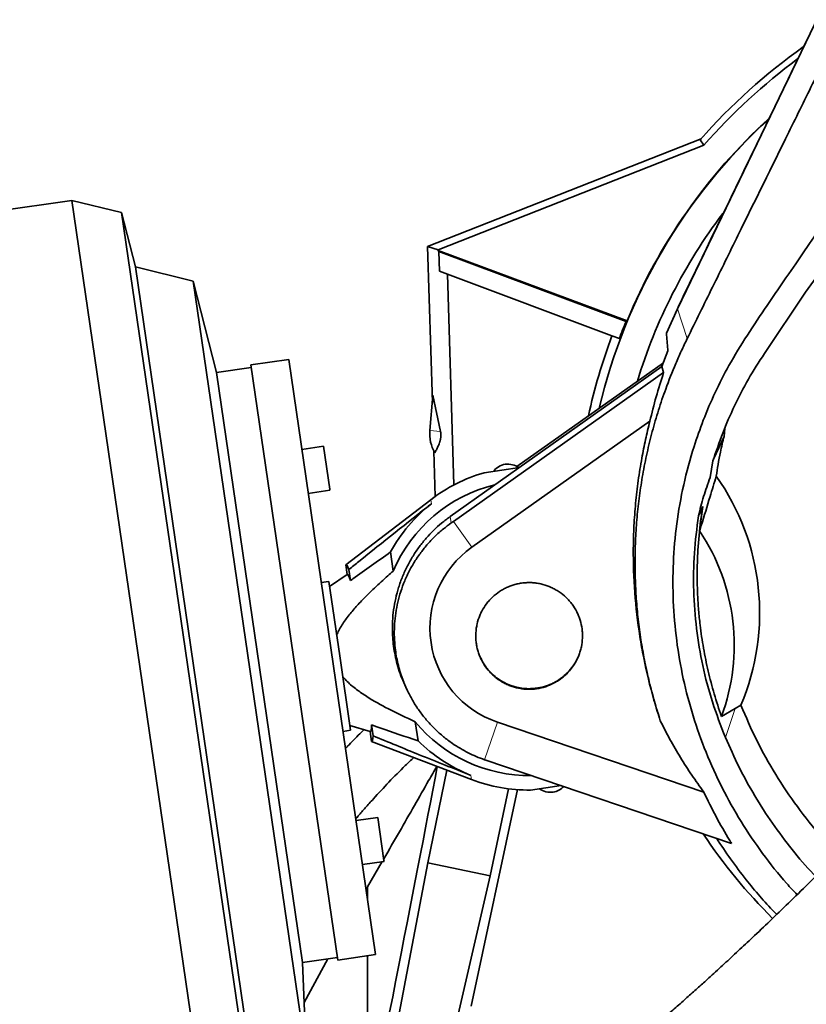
# Model space of a CAD drawing. Header units: millimetres. Extents: x 0 to 14900, y 0 to 10500.
# Tile 7 of 49: x 3351 to 3639, y 5659 to 6019. Entities that reach past the tile are written whole.
import ezdxf

# ---------------------------------------------------------------- set-up
doc = ezdxf.new("R2010")
doc.units = ezdxf.units.MM
doc.header["$LTSCALE"] = 25
doc.layers.add('THICK_LINE', color=7, linetype='Continuous')
doc.styles.add('SLDTEXTSTYLE0', font='TXT', dxfattribs={"width": 0.605})
doc.dimstyles.new('SLDDIMSTYLE0', dxfattribs={"dimtxt": 87.5, "dimasz": 87.5, "dimexe": 0, "dimexo": 0.0625, "dimgap": 21.875, "dimtad": 1, "dimdec": 0, "dimrnd": 1e-09, "dimzin": 12, "dimdsep": 46, "dimtxsty": 'SLDTEXTSTYLE0', "dimsah": 1, "dimcen": 0.09, "dimadec": 0, "dimazin": 3, "dimtfac": 1, "dimtofl": 0, "dimtmove": 0, "dimatfit": 3, "dimfxl": 1, "dimfrac": 2, "dimtolj": 1, "dimtzin": 12, "dimarcsym": 0})

# ---------------------------------------------------------------- blocks, each defined once
blk = doc.blocks.new('_D')
at = {"layer": 'THICK_LINE'}
for p, q in [((1317.73, 6386.58), (1317.73, 3849.23)), ((3414.85, 4900.14), (3414.85, 3849.23)), ((1317.73, 3886.73), (3414.85, 3886.73))]:
    blk.add_line(p, q, dxfattribs=at)
for points in [[(1317.73, 3886.73), (1405.23, 3874.23), (1405.23, 3899.23)], [(3414.85, 3886.73), (3327.35, 3899.23), (3327.35, 3874.23)]]:
    blk.add_solid(points, dxfattribs=at)
at = {"layer": 'THICK_LINE', "insert": (2232.61, 3999.52), "char_height": 87.5, "attachment_point": 1, "style": 'SLDTEXTSTYLE0'}
blk.add_mtext('2097', dxfattribs=at)
blk = doc.blocks.new('_D_1')
at = {"layer": 'THICK_LINE'}
for p, q in [((1896.72, 5779.82), (1896.72, 4091.16)), ((3414.85, 4900.14), (3414.85, 4091.16)), ((1896.72, 4128.66), (3414.85, 4128.66))]:
    blk.add_line(p, q, dxfattribs=at)
for points in [[(1896.72, 4128.66), (1984.22, 4116.16), (1984.22, 4141.16)], [(3414.85, 4128.66), (3327.35, 4141.16), (3327.35, 4116.16)]]:
    blk.add_solid(points, dxfattribs=at)
at = {"layer": 'THICK_LINE', "insert": (2522.1, 4241.45), "char_height": 87.5, "attachment_point": 1, "style": 'SLDTEXTSTYLE0'}
blk.add_mtext('1518', dxfattribs=at)
blk = doc.blocks.new('_D_2')
at = {"layer": 'THICK_LINE'}
for p, q in [((4471.56, 5779.82), (4471.56, 4099.23)), ((3414.85, 4900.14), (3414.85, 4099.23)), ((4471.56, 4136.73), (3414.85, 4136.73))]:
    blk.add_line(p, q, dxfattribs=at)
for points in [[(3414.85, 4136.73), (3502.35, 4124.23), (3502.35, 4149.23)], [(4471.56, 4136.73), (4384.06, 4149.23), (4384.06, 4124.23)]]:
    blk.add_solid(points, dxfattribs=at)
at = {"layer": 'THICK_LINE', "insert": (3809.52, 4249.52), "char_height": 87.5, "attachment_point": 1, "style": 'SLDTEXTSTYLE0'}
blk.add_mtext('1057', dxfattribs=at)
blk = doc.blocks.new('_D_3')
at = {"layer": 'THICK_LINE'}
for p, q in [((6381.61, 5879.62), (6381.61, 3849.23)), ((3414.85, 4900.14), (3414.85, 3849.23)), ((6381.61, 3886.73), (3414.85, 3886.73))]:
    blk.add_line(p, q, dxfattribs=at)
for points in [[(3414.85, 3886.73), (3502.35, 3874.23), (3502.35, 3899.23)], [(6381.61, 3886.73), (6294.11, 3899.23), (6294.11, 3874.23)]]:
    blk.add_solid(points, dxfattribs=at)
at = {"layer": 'THICK_LINE', "insert": (4764.55, 3999.52), "char_height": 87.5, "attachment_point": 1, "style": 'SLDTEXTSTYLE0'}
blk.add_mtext('2967', dxfattribs=at)

msp = doc.modelspace()

# ---------------------------------------------------------------- linework, layer by layer
at = {"color": 7, "linetype": 'Continuous', "lineweight": 35}
for p, q in [((3591.4764677, 5913.4696377), (3665.2653961, 6066.4118696)), ((3600.1332911, 5975.6558717), (3500.1154655, 5936.2578024)), ((3599.8281405, 5975.3104755), (3601.2117605, 5973.3408296)), ((3601.2117605, 5973.3408296), (3503.9805975, 5935.0404559)), ((3370.0196084, 5953.1149673), (3113.8703016, 5915.7434087)), ((3388.1742955, 5948.6895828), (3370.0196084, 5953.1149673)), ((3370.0196084, 5953.1149673), (3421.7037541, 5598.8654097)), ((3393.2553184, 5928.7570232), (3388.1742955, 5948.6895828)), ((3388.1742955, 5948.6895828), (3437.8372735, 5608.2933598)), ((3501.8747396, 5879.2157481), (3500.1154655, 5936.2578024)), ((3500.1154655, 5936.2578024), (3503.9805975, 5935.0404559)), ((3503.9871201, 5934.8289706), (3503.9805975, 5935.0404559)), ((3503.9871201, 5934.8289706), (3504.2610707, 5934.4467895)), ((3503.9871201, 5934.8289706), (3573.0672912, 5909.000953)), ((3504.485519, 5927.1693614), (3504.2610707, 5934.4467895)), ((3572.7218193, 5908.8503645), (3504.2610707, 5934.4467895)), ((3414.4326195, 5923.5948467), (3393.2553184, 5928.7570232)), ((3393.2553184, 5928.7570232), (3437.0114953, 5628.8467492)), ((3504.485519, 5927.1693614), (3507.4029591, 5926.0785752)), ((3509.7785288, 5849.0539799), (3507.4029591, 5926.0785752)), ((3507.4029591, 5926.0785752), (3567.5598716, 5903.5868273)), ((3422.9709796, 5890.0993526), (3414.4326195, 5923.5948467)), ((3414.4326195, 5923.5948467), (3455.8311199, 5639.8443796)), ((3623.3030062, 5897.1093945), (3638.3636361, 5919.4981181)), ((3587.4660755, 5904.5898089), (3591.4769224, 5913.4694215)), ((3591.4764677, 5913.4696376), (3592.0616848, 5914.6941012)), ((3591.3719622, 5913.2480877), (3590.7802949, 5912.0101192)), ((3572.7218193, 5908.8503645), (3573.0672912, 5909.000953)), ((3567.5598716, 5903.5868273), (3570.2597617, 5902.5773797)), ((3588.0130443, 5898.0518761), (3585.8471547, 5892.286287)), ((3435.6507653, 5891.9493024), (3422.9709796, 5890.0993526)), ((3449.3597309, 5894.959994), (3435.5063962, 5892.9388263)), ((3467.267603, 5675.2435674), (3435.5063962, 5892.9388263)), ((3481.1209377, 5677.2647352), (3449.3597309, 5894.959994)), ((3585.8471547, 5892.286287), (3508.3683484, 5837.4265933)), ((3586.3777283, 5893.6986718), (3532.8014002, 5855.7633823)), ((3585.8471547, 5892.286287), (3586.4532783, 5890.1323203)), ((3422.9709796, 5890.0993526), (3454.4434482, 5674.3831416)), ((3509.5865981, 5835.706049), (3586.4532783, 5890.1323203)), ((3502.1078584, 5881.8575411), (3500.9691019, 5868.9527088)), ((3504.8533377, 5868.6099536), (3502.1078584, 5881.8575411)), ((3581.4082688, 5872.3109234), (3516.3067604, 5826.2151073)), ((3604.7218577, 5858.4135887), (3608.5580922, 5866.7963794)), ((3608.786298, 5869.6554884), (3608.5580922, 5866.7963794)), ((3462.0798973, 5863.1879036), (3454.1637061, 5862.0329506)), ((3464.3771926, 5847.4419562), (3462.0798973, 5863.1879036)), ((3502.4242426, 5861.3988662), (3502.9345864, 5844.8516675)), ((3604.5035254, 5857.7879607), (3603.4315328, 5851.7189925)), ((3533.7275621, 5855.3824546), (3520.8773589, 5853.5076413)), ((3456.5125917, 5845.9333967), (3464.428783, 5847.0883497)), ((3464.428783, 5847.0883497), (3464.3771926, 5847.4419562)), ((3501.288059, 5843.6363907), (3470.2050932, 5819.8537567)), ((3600.7599396, 5841.1550009), (3599.1940657, 5837.7157479)), ((3599.6202934, 5832.198615), (3600.7599396, 5841.1550009)), ((3509.5865981, 5835.706049), (3508.7862039, 5835.1400469)), ((3486.5556576, 5824.4998021), (3487.5773473, 5817.4970139)), ((3470.2050932, 5819.8537567), (3470.7301228, 5816.2551381)), ((3470.7301228, 5816.2551381), (3464.2859033, 5811.9377971)), ((3471.3529089, 5818.0410011), (3471.9367681, 5814.0391572)), ((3464.0249811, 5813.7261902), (3461.2701834, 5813.324272)), ((3467.995132, 5786.5142829), (3464.0249811, 5813.7261902)), ((3471.9652828, 5759.3023755), (3467.995132, 5786.5142829)), ((3492.1520084, 5775.0540037), (3492.7700619, 5773.7608438)), ((3607.6010094, 5764.3533956), (3612.6671768, 5767.2111886)), ((3614.7023671, 5768.4525012), (3612.6671768, 5767.2111886)), ((3495.6132462, 5762.4179647), (3496.6349359, 5755.4151765)), ((3525.6355405, 5762.2718018), (3601.1508122, 5736.7112925)), ((3469.2104851, 5758.9004572), (3471.9652828, 5759.3023755)), ((3471.7043606, 5761.0907686), (3479.1134758, 5758.7945953)), ((3479.6385054, 5755.1959767), (3479.1134758, 5758.7945953)), ((3480.220546, 5757.2611141), (3479.6366868, 5761.2629581)), ((3479.6385054, 5755.1959767), (3516.2207985, 5741.2855388)), ((3520.9753038, 5748.5037256), (3521.4448566, 5748.3421963)), ((3611.2731215, 5717.9370061), (3521.4448566, 5748.3421963)), ((3500.1939992, 5710.7832243), (3507.1867566, 5744.7207384)), ((3533.0244503, 5737.5719646), (3516.0635566, 5658.3396198)), ((3529.7709117, 5737.8959653), (3522.962738, 5706.0917708)), ((3548.918597, 5739.0428483), (3537.8138691, 5737.4226956)), ((3481.8842681, 5727.4462855), (3473.9680768, 5726.2913325)), ((3484.1815634, 5711.7003381), (3481.8842681, 5727.4462855)), ((3473.2791565, 5569.123775), (3500.1939992, 5710.7832243)), ((3476.3169625, 5710.1917786), (3484.2331537, 5711.3467315)), ((3483.5226406, 5711.2430694), (3478.1693178, 5701.9999064)), ((3484.2331537, 5711.3467315), (3484.1815634, 5711.7003381)), ((3500.1939992, 5710.7832243), (3522.962738, 5706.0917708)), ((3522.962738, 5706.0917708), (3509.9957919, 5649.780041)), ((3477.6489492, 5701.0621757), (3478.1693178, 5701.9999064)), ((3478.1693178, 5701.9999064), (3478.1693178, 5697.4955045)), ((3454.4434482, 5674.3831416), (3467.1232339, 5676.2330914)), ((3467.267603, 5675.2435674), (3481.1209377, 5677.2647352)), ((3478.1693178, 5676.834101), (3478.1693178, 5642.7981306)), ((3455.8311199, 5639.8443796), (3454.4434482, 5674.3831416)), ((3455.030243, 5659.7779821), (3463.6525828, 5675.7267318))]:
    msp.add_line(p, q, dxfattribs=at)
at = {"color": 8, "linetype": 'Continuous', "lineweight": 18}
for p, q in [((3595.0696223, 5902.5355421), (3591.4764677, 5913.4696377)), ((3504.8533377, 5868.6099536), (3500.9691019, 5868.9527088)), ((3501.288059, 5843.6363907), (3501.5094274, 5842.1191046)), ((3508.7862039, 5835.1400469), (3508.3683484, 5837.4265933)), ((3509.5865981, 5835.706049), (3516.3067604, 5826.2151073)), ((3609.0266793, 5756.7050704), (3612.6671768, 5767.2111886)), ((3520.9753038, 5748.5037256), (3525.6355405, 5762.2718018)), ((3515.9994301, 5742.8028249), (3516.2207985, 5741.2855388))]:
    msp.add_line(p, q, dxfattribs=at)
at = {"color": 7, "linetype": 'Continuous', "lineweight": 35}
for centre, radius, start, end in [((3764.8527367, 5829.8220476), 220, 125.36050914, 138.600063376), ((3764.8527367, 5829.8220476), 217.6603084, 126.476231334, 138.748120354), ((3764.8527367, 5829.8220476), 207.3824279, 132.490083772, 166.823094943), ((3764.8527367, 5829.8220476), 207.4872434, 132.44534248, 157.566644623), ((3764.8527367, 5829.8220476), 196.5, 142.920968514, 163.100174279), ((3764.8527367, 5829.8220476), 207.7492823, 157.641392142, 159.5), ((3764.8527367, 5829.8220476), 210.6317102, 159.5, 167.811756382), ((3514.9149108, 5867.7220938), 14, 174.957131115, 209.732127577), ((3529.6416117, 5849.6768463), 7, 99.278008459, 142.057814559), ((3529.405335, 5849.6423741), 7, 53.50617237, 97.323487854), ((3537.2618053, 5796.6201214), 59.2, 106.067182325, 127.420831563), ((3537.2618053, 5796.6201214), 53.8923928, 103.39135885, 157.20836053), ((3537.2618053, 5796.6201214), 57.8652746, 128.159699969, 151.196754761), ((3537.1445935, 5790.4575218), 75.136755, 339.670314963, 33.747568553), ((3537.2618053, 5796.6201214), 36.2626129, 125.300808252, 251.3), ((3537.2618053, 5796.6201214), 53.8923928, 219.393135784, 270.802355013), ((3537.2618053, 5796.6201214), 57.8652746, 225.404741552, 248.441796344), ((3537.2618053, 5796.6201214), 59.2, 249.18066475, 270.534313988), ((3545.1182755, 5743.5978687), 7, 234.543681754, 277.323487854), ((3544.8819988, 5743.5633965), 7, 279.278008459, 316.034227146), ((3764.8527367, 5829.8220476), 196.5, 213.47756096, 225.166132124)]:
    msp.add_arc(centre, radius, start, end, dxfattribs=at)
for centre, major_axis, ratio, start_param, end_param in [((3536.1153167, 5802.2794374), (0, 86.1019884), 0.9925257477, 4.3086379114, 5.3316286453), ((3475.0099922, 5787.5377338), (-4.7202886, 32.3534447), 0.0699799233, 5.9330051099, 6.3221480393), ((3474.9889406, 5787.5346625), (-4.194014, 28.7462934), 0.069965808, 5.8753090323, 6.3165742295), ((3474.9889406, 5787.5346625), (-4.194014, 28.7462934), 0.069965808, 3.1082037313, 3.5494689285), ((3475.0099922, 5787.5377338), (-4.7202886, 32.3534447), 0.0699799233, 3.1026299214, 3.4917728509), ((3414.8527367, 5329.5824892), (104.8619194, 510.3177662), 0.0105485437, 5.2064225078, 5.6692080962)]:
    msp.add_ellipse(centre, major_axis=major_axis, ratio=ratio, start_param=start_param, end_param=end_param, dxfattribs=at)
for points, knots in [([(3592.061649, 5914.6940263), (3594.1187663, 5918.9579881), (3598.23405, 5927.4880867), (3604.3810594, 5940.2288995), (3614.6419226, 5961.4967926), (3629.0161486, 5991.2907509), (3643.3935836, 6021.0914237), (3653.6501557, 6042.3503339), (3659.589961, 6054.6617037), (3663.496169, 6062.7584509), (3665.3439717, 6066.588557)], [0, 0, 0, 0, 0.0840236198, 0.1680900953, 0.2521530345, 0.5042786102, 0.7564059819, 0.8404711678, 0.9245360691, 1, 1, 1, 1]), ([(3595.0696223, 5902.5355421), (3598.1647438, 5908.8158368), (3604.3554294, 5921.377324), (3616.7262359, 5946.617306), (3629.1102408, 5971.7324617), (3641.4914027, 5996.8907443), (3650.7860404, 6015.7951283), (3660.0604177, 6034.8975601), (3666.231437, 6047.6861705), (3669.3174126, 6054.0814413)], [0, 0, 0, 0, 0.124906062, 0.2498299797, 0.4996327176, 0.6246213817, 0.7496028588, 0.8747825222, 1, 1, 1, 1]), ([(3635.2551078, 5699.1573329), (3633.9842585, 5700.505259), (3629.470815, 5705.2924422), (3622.5147418, 5714.1641742), (3614.5866507, 5725.8455065), (3607.6627998, 5738.2289615), (3601.7858381, 5751.1582247), (3597.0385741, 5764.5143265), (3593.4389636, 5778.1885886), (3591.0069516, 5792.2036583), (3589.7926834, 5806.40036), (3589.8125285, 5820.6488634), (3591.0652484, 5834.8879712), (3593.5870039, 5849.1172499), (3597.0001073, 5861.7493157), (3600.9736465, 5872.9935228), (3605.165069, 5882.8873219), (3610.5085506, 5893.3128965), (3617.0164328, 5903.8443474), (3624.423626, 5914.9498352), (3656.6963447, 5961.7426551), (3686.7608549, 6004.7897204), (3714.1528686, 6044.0102431)], [0, 0, 0, 0, 0.0138022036, 0.0490187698, 0.0842357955, 0.119815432, 0.1559770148, 0.1917851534, 0.227593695, 0.2638945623, 0.3007013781, 0.3369935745, 0.3735321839, 0.4108437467, 0.4484206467, 0.4744050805, 0.502788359, 0.5311648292, 0.5644519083, 0.5977533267, 0.6335098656, 1, 1, 1, 1]), ([(3638.3636361, 5919.4981181), (3640.9402645, 5923.1274618), (3646.1025546, 5930.3988735), (3655.0353818, 5940.4656648), (3664.7582594, 5949.8250304), (3675.3055013, 5958.3373683), (3686.6248401, 5965.9243831), (3698.6394055, 5972.5424693), (3711.2352656, 5978.1254346), (3724.1102314, 5982.5310524), (3737.1687257, 5985.7387968), (3750.3000058, 5987.8138195), (3763.5947231, 5988.7884809), (3776.6671199, 5988.642118), (3789.4098521, 5987.3997982), (3801.7772582, 5985.2678223), (3809.828217, 5983.0229677), (3813.8500956, 5981.9015444)], [0, 0, 0, 0, 0.0687651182, 0.137771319, 0.2067674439, 0.2755187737, 0.3444163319, 0.4135835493, 0.4827378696, 0.5516177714, 0.617311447, 0.6832618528, 0.7492044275, 0.8148873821, 0.8765550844, 0.9383327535, 1, 1, 1, 1]), ([(3828.8237204, 5949.6485532), (3826.2296044, 5944.8811824), (3820.0447246, 5933.5148383), (3809.8015803, 5916.2006034), (3798.308926, 5897.682389), (3786.6693583, 5879.9058397), (3774.9849009, 5862.8599832), (3763.3234467, 5846.5574163), (3751.7520802, 5830.9998667), (3740.1601908, 5815.9668616), (3728.6018104, 5801.4814389), (3717.1269747, 5787.5615305), (3705.9723761, 5774.4344741), (3695.1782266, 5762.0865828), (3684.7791108, 5750.5022024), (3674.8843069, 5739.7507339), (3665.5183479, 5729.806129), (3656.6999936, 5720.6411796), (3648.3593134, 5712.1450184), (3640.5099784, 5704.2984135), (3633.1627144, 5697.0817857), (3626.2921481, 5690.443083), (3620.9694438, 5685.3783592), (3617.0432375, 5681.6817397), (3614.3876054, 5679.1969686), (3611.7900767, 5676.7814054), (3609.2509168, 5674.434255), (3606.723089, 5672.1112814), (3604.0014615, 5669.6249897), (3600.8693941, 5666.7828468), (3597.31723, 5663.5854363), (3593.3717305, 5660.0656361), (3589.0708535, 5656.2659015), (3584.2981435, 5652.0952193), (3579.0556934, 5647.5695193), (3573.387125, 5642.7419796), (3567.2964868, 5637.6291564), (3560.8145796, 5632.2813888), (3555.8311394, 5628.2181991), (3553.092329, 5626.0400871), (3552.5735633, 5625.6275248)], [0, 0, 0, 0, 0.0370999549, 0.0884535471, 0.1389867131, 0.1884624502, 0.236659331, 0.283382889, 0.3284712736, 0.3717990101, 0.4152033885, 0.4565110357, 0.4956936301, 0.5327553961, 0.5677251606, 0.6006503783, 0.6308027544, 0.659090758, 0.6855773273, 0.7103241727, 0.7333854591, 0.7548065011, 0.774939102, 0.7834662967, 0.7918252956, 0.8000178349, 0.8080454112, 0.8159092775, 0.8240598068, 0.8340141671, 0.845923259, 0.8582887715, 0.8722995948, 0.8880122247, 0.9055003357, 0.9248592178, 0.945811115, 0.9688300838, 0.9940960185, 1, 1, 1, 1]), ([(3587.9048996, 5589.8860212), (3588.6844497, 5590.514715), (3591.2938187, 5592.6191267), (3595.7029007, 5596.2432917), (3600.9349488, 5600.5874883), (3605.7564168, 5604.6429549), (3610.3978843, 5608.5894723), (3614.8032718, 5612.3759187), (3618.909984, 5615.9422745), (3622.4002384, 5619.0001604), (3625.2723628, 5621.5350348), (3627.5787623, 5623.5826523), (3629.4982334, 5625.2946625), (3631.4070054, 5627.0039531), (3633.6229814, 5628.997337), (3636.3299357, 5631.4463373), (3639.503632, 5634.337506), (3643.1354606, 5637.6726505), (3647.1172186, 5641.3626468), (3651.2401839, 5645.2212921), (3656.5320807, 5650.2216228), (3662.6646568, 5656.094098), (3669.4215531, 5662.6691309), (3675.3491455, 5668.5167521), (3680.4591361, 5673.6153147), (3684.5324767, 5677.7162225), (3687.740863, 5680.9657332), (3690.4769187, 5683.7472619), (3693.3764561, 5686.7172251), (3696.683857, 5690.1303817), (3700.8235513, 5694.4389663), (3705.8779994, 5699.75665), (3711.9229192, 5706.2023261), (3718.6355618, 5713.4681949), (3726.0020059, 5721.5756061), (3733.9505063, 5730.485813), (3742.4535011, 5740.2100435), (3751.4799738, 5750.7591356), (3761.0450176, 5762.2052056), (3771.1811996, 5774.6514474), (3781.8507798, 5788.1299021), (3793.007868, 5802.6724134), (3804.5373727, 5818.2244765), (3816.3733441, 5834.8025584), (3827.5267753, 5851.0867938), (3837.9437601, 5866.9345795), (3847.5837132, 5882.1800752), (3857.2006416, 5898.1023984), (3865.2884217, 5912.0051574), (3870.0269329, 5920.7377449), (3871.697478, 5923.8163872)], [0, 0, 0, 0, 0.00833070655, 0.02788517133, 0.04565043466, 0.06172532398, 0.07619032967, 0.09151347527, 0.1046987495, 0.115811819, 0.1249010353, 0.13200110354, 0.13762866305, 0.14301966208, 0.14991267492, 0.15829408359, 0.16814921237, 0.17924895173, 0.19174445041, 0.20471158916, 0.21704356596, 0.2402361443, 0.26091776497, 0.27913266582, 0.29490096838, 0.30822809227, 0.31698521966, 0.32480171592, 0.33378497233, 0.34414081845, 0.35588110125, 0.3728476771, 0.39211350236, 0.41371757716, 0.43770325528, 0.46411677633, 0.49246606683, 0.52324037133, 0.55647009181, 0.59217249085, 0.6310646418, 0.67249551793, 0.71640923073, 0.76271478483, 0.81128418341, 0.85092727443, 0.89177037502, 0.93370801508, 0.97662899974, 1, 1, 1, 1]), ([(3591.3652569, 5913.2322833), (3591.4049414, 5913.316885), (3591.6340211, 5913.8052503), (3591.868381, 5914.2917075), (3592.0621417, 5914.6938936)], [0, 0, 0, 0, 0.1732344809, 1, 1, 1, 1]), ([(3588.0130443, 5898.0518761), (3587.9963598, 5898.2667504), (3587.9019858, 5899.4821673), (3587.7234185, 5901.6745565), (3587.5520632, 5903.6178373), (3587.4663856, 5904.5894775)], [0, 0, 0, 0, 0.09696670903, 0.54848344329, 1, 1, 1, 1]), ([(3585.2392641, 5762.7909374), (3584.5008845, 5765.1315989), (3583.0230015, 5769.8164842), (3581.1593905, 5776.9569318), (3579.5571108, 5784.1759038), (3578.2394594, 5791.5098214), (3577.2108478, 5798.939196), (3576.4808934, 5806.461878), (3576.0570744, 5814.0274185), (3575.9415148, 5821.6938754), (3576.1465845, 5829.441478), (3576.6857918, 5837.2653026), (3577.5590306, 5845.0825886), (3578.774321, 5852.9272504), (3580.3375519, 5860.7755459), (3582.2578278, 5868.6215701), (3584.5273396, 5876.4037391), (3587.342346, 5884.6967742), (3590.1868044, 5891.8731017), (3592.8844084, 5898.0146976), (3594.3410353, 5901.0282167), (3595.0696223, 5902.5355421)], [0, 0, 0, 0, 0.0512135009, 0.1025049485, 0.1540321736, 0.205638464, 0.2581487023, 0.3107429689, 0.363591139, 0.4165242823, 0.4709974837, 0.5255643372, 0.5804153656, 0.6353616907, 0.6914036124, 0.7475474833, 0.8040020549, 0.8605612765, 0.9301784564, 0.9650761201, 1, 1, 1, 1]), ([(3604.5035254, 5857.7879607), (3605.6347433, 5861.1981569), (3607.9025444, 5868.0347237), (3612.2751599, 5878.0060298), (3617.3088993, 5887.7790988), (3621.3016317, 5893.9940987), (3623.3030062, 5897.1093945)], [0, 0, 0, 0, 0.24697774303, 0.49512688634, 0.74693015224, 1, 1, 1, 1]), ([(3581.4082688, 5872.3109234), (3582.1434962, 5875.3007203), (3583.6155529, 5881.2868276), (3585.5066839, 5887.1816846), (3586.4532783, 5890.1323203)], [0, 0, 0, 0, 0.4994559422, 1, 1, 1, 1]), ([(3585.2392641, 5762.7909374), (3584.4405033, 5765.3062038), (3582.0395718, 5772.8666431), (3579.5713852, 5783.1796606), (3577.2161869, 5796.2895227), (3575.6694192, 5809.662767), (3575.228512, 5823.1944172), (3575.5568336, 5834.106575), (3576.1558866, 5842.3589824), (3577.1095723, 5850.6278553), (3578.3473898, 5858.3845993), (3579.7742435, 5865.6199105), (3580.8633667, 5870.0796564), (3581.4082688, 5872.3109234)], [0, 0, 0, 0, 0.0712787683, 0.2142511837, 0.2859755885, 0.4310319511, 0.5774291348, 0.6512423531, 0.725846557, 0.8008586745, 0.87600767, 0.9379650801, 1, 1, 1, 1]), ([(3502.757961, 5860.7788545), (3502.9514199, 5861.1325658), (3503.2431002, 5861.6658606), (3503.6309173, 5862.437223), (3503.9228313, 5863.0535391), (3504.2128995, 5863.7217475), (3504.4521652, 5864.3458405), (3504.6404912, 5864.9265523), (3504.7560996, 5865.3434153), (3504.8460158, 5865.7408258), (3504.90046, 5866.0313924), (3504.9417951, 5866.3140482), (3504.9660807, 5866.5241064), (3504.9834548, 5866.7324899), (3504.9928141, 5866.8899905), (3504.9982391, 5867.048415), (3505.0002273, 5867.1792353), (3504.9993407, 5867.3228411), (3504.9956488, 5867.4583046), (3504.9887392, 5867.6036795), (3504.978261, 5867.7538969), (3504.9646088, 5867.8996603), (3504.9466524, 5868.0566789), (3504.9254989, 5868.2092671), (3504.8932407, 5868.4097896), (3504.8693341, 5868.5297117), (3504.8533377, 5868.6099536)], [0, 0, 0, 0, 0.23557584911, 0.35518063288, 0.47478930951, 0.59442303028, 0.71407978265, 0.77388410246, 0.83371802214, 0.86362175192, 0.89356257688, 0.90851650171, 0.92351938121, 0.93099943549, 0.93855192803, 0.94229695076, 0.94615377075, 0.94891147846, 0.95169395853, 0.95408948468, 0.95794965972, 0.96277039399, 0.96772517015, 0.97570532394, 0.98374403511, 1, 1, 1, 1]), ([(3608.5580922, 5866.7963794), (3608.0907205, 5864.8883597), (3607.2559455, 5861.4804358), (3606.3370737, 5856.6217352), (3605.9110115, 5853.67397), (3605.7058341, 5852.2544239)], [0, 0, 0, 0, 0.39740734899, 0.7098113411, 1, 1, 1, 1]), ([(3599.6202934, 5832.198615), (3599.8200504, 5832.8592506), (3601.0919661, 5837.0657252), (3603.1214101, 5843.7597631), (3604.9475343, 5849.7619924), (3605.7058341, 5852.2544239)], [0, 0, 0, 0, 0.09824306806, 0.62554455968, 1, 1, 1, 1]), ([(3599.1940656, 5837.7157477), (3599.7887166, 5840.0778241), (3600.9801468, 5844.8104301), (3602.6134317, 5849.4133978), (3603.4315328, 5851.7189925)], [0, 0, 0, 0, 0.4991069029, 1, 1, 1, 1]), ([(3471.3529089, 5818.0410011), (3472.5698028, 5819.0346489), (3482.5335235, 5827.1704681), (3492.6385515, 5835.1309), (3501.5094274, 5842.1191046)], [0, 0, 0, 0, 0.1221324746, 1, 1, 1, 1]), ([(3600.7599396, 5841.1550009), (3600.4905408, 5839.3900189), (3599.6814443, 5834.0891761), (3599.0361965, 5826.9546533), (3598.7345126, 5819.7569249), (3598.7001343, 5814.292957), (3598.8594832, 5808.7832378), (3599.2150479, 5803.2709574), (3599.8677581, 5796.7730707), (3600.9595796, 5789.3097374), (3602.6762655, 5780.9078599), (3604.8379531, 5772.5586053), (3606.6790295, 5767.0913197), (3607.6010094, 5764.3533956)], [0, 0, 0, 0, 0.0687429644, 0.2064585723, 0.2755531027, 0.3461512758, 0.4168365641, 0.4877858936, 0.5588240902, 0.6682747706, 0.7780553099, 0.88885386, 1, 1, 1, 1]), ([(3508.3683484, 5837.4265933), (3507.3242684, 5836.6495273), (3504.1738527, 5834.3048017), (3500.415648, 5830.5912575), (3497.0582507, 5826.4409214), (3494.7463615, 5823.0420588), (3492.6825995, 5819.3921035), (3490.9139893, 5815.5400059), (3489.4841756, 5811.5589639), (3488.3979617, 5807.4858197), (3487.6575998, 5803.355578), (3487.2647653, 5799.1323469), (3487.2355068, 5795.2228252), (3487.5488254, 5790.5259508), (3488.4896518, 5784.9685601), (3490.1734903, 5779.4140416), (3491.6608267, 5776.169632), (3492.1688685, 5775.0614121)], [0, 0, 0, 0, 0.0557609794, 0.1682536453, 0.2250862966, 0.2844319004, 0.3441905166, 0.4045905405, 0.4658722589, 0.5252552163, 0.58505216, 0.6454943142, 0.706817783, 0.7523982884, 0.8471064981, 0.9477748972, 1, 1, 1, 1]), ([(3520.9753038, 5748.5037256), (3519.9521789, 5748.8846312), (3516.8577037, 5750.0366931), (3512.9158469, 5752.0657407), (3508.9715548, 5754.593279), (3505.9004038, 5756.9119428), (3502.8178678, 5759.6665846), (3499.9431938, 5762.7068753), (3497.3460841, 5765.9754142), (3495.0506081, 5769.4260754), (3493.0535274, 5773.0459518), (3491.3494019, 5776.8676306), (3489.7916114, 5781.363651), (3488.7946747, 5785.5903026), (3488.1972999, 5789.7637534), (3487.9377203, 5793.3300284), (3487.9623713, 5797.2549768), (3488.3044882, 5801.2081399), (3488.9776185, 5805.1748935), (3489.9834125, 5809.111316), (3491.3309162, 5813.0081), (3493.0231548, 5816.8224188), (3495.031402, 5820.4711771), (3497.3227406, 5823.9145087), (3499.886063, 5827.1500414), (3502.7511422, 5830.1882695), (3505.7251799, 5832.8783417), (3507.8219135, 5834.4275597), (3508.7862039, 5835.1400469)], [0, 0, 0, 0, 0.0303817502, 0.09189061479, 0.12287263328, 0.16073819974, 0.19886633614, 0.23782274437, 0.27706683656, 0.31493219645, 0.35305978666, 0.39201887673, 0.43126670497, 0.48537197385, 0.51258058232, 0.54857706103, 0.58479954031, 0.6217329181, 0.6589126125, 0.69667882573, 0.73470585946, 0.77355935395, 0.81269912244, 0.85050271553, 0.88856858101, 0.92746196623, 0.96663966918, 1, 1, 1, 1]), ([(3609.0266793, 5756.7050704), (3607.3656022, 5760.9919976), (3604.0370977, 5769.5822412), (3600.5846055, 5782.9343816), (3598.2757727, 5796.5222733), (3597.2703384, 5810.2664277), (3597.4333538, 5824.0588153), (3598.6068435, 5833.1609688), (3599.1940657, 5837.7157479)], [0, 0, 0, 0, 0.1653304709, 0.3312930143, 0.497887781, 0.6649565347, 0.8323419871, 1, 1, 1, 1]), ([(3471.9367681, 5814.0391572), (3472.2096895, 5814.2380132), (3477.0525492, 5817.7666182), (3481.9418734, 5821.2308235), (3486.5556576, 5824.4998021)], [0, 0, 0, 0, 0.0563554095, 1, 1, 1, 1]), ([(3487.5773473, 5817.4970139), (3486.9252427, 5816.931316), (3484.5910561, 5814.9064194), (3480.6483349, 5811.3380866), (3476.404342, 5807.1355024), (3472.8479459, 5803.2536275), (3470.0194889, 5799.6898914), (3468.04392, 5796.6244285), (3467.1366275, 5794.7145323), (3466.8781268, 5794.1703753)], [0, 0, 0, 0, 0.0824894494, 0.2952681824, 0.5079877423, 0.6529817, 0.7980300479, 0.9424558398, 1, 1, 1, 1]), ([(3517.9462119, 5796.5896093), (3518.0372856, 5797.12375), (3518.3122836, 5798.7365938), (3519.0014496, 5800.8359026), (3520.1631482, 5803.3170543), (3521.3458934, 5805.1802827), (3522.7442645, 5806.8737283), (3524.2825599, 5808.441495), (3526.014932, 5809.8067028), (3527.8946928, 5810.9404445), (3529.3759187, 5811.6705371), (3530.9104799, 5812.2700972), (3532.4831926, 5812.7370457), (3534.1068347, 5813.074343), (3535.7496204, 5813.272465), (3537.3974694, 5813.3307231), (3539.035019, 5813.2500481), (3540.6772613, 5813.0297726), (3542.8221731, 5812.5549308), (3544.8991792, 5811.8109995), (3546.8555908, 5810.8145317), (3548.720136, 5809.6568322), (3550.432464, 5808.269134), (3551.9483117, 5806.6834174), (3553.3233056, 5804.9747578), (3554.4785305, 5803.0994094), (3555.3853931, 5801.1031949), (3556.1175497, 5799.0363391), (3556.5860017, 5796.8843891), (3556.7816966, 5794.7006034), (3556.7900589, 5792.5071492), (3556.5185414, 5790.3202206), (3555.9794619, 5788.1936233), (3555.4396015, 5786.6335522), (3554.5468549, 5784.6271756), (3553.4027556, 5782.7392648), (3551.6987495, 5780.5924678), (3550.1184676, 5779.0522042), (3548.3653305, 5777.7296229), (3546.5073809, 5776.5595037), (3544.5085224, 5775.6286692), (3542.4177709, 5774.9616568), (3540.2785334, 5774.4734573), (3538.0853746, 5774.2556346), (3535.8923162, 5774.3167944), (3533.7123457, 5774.5641808), (3531.5710126, 5775.0846028), (3529.5209864, 5775.8660017), (3527.545192, 5776.820623), (3525.696807, 5778.0212999), (3524.0199251, 5779.4368442), (3522.4697538, 5780.9912026), (3521.1231445, 5782.7377659), (3520.0094226, 5784.6298711), (3519.2953855, 5786.1192766), (3518.7126989, 5787.6607314), (3518.2635573, 5789.2373846), (3517.9438501, 5790.8631596), (3517.7519679, 5792.6385241), (3517.7142789, 5794.5604769), (3517.8686164, 5795.9107424), (3517.9462119, 5796.5896093)], [0, 0, 0, 0, 0.013263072, 0.0400479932, 0.0537300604, 0.0803190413, 0.0937774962, 0.1074570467, 0.134043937, 0.1474892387, 0.1611620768, 0.1744263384, 0.1877845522, 0.2012862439, 0.2149843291, 0.2282517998, 0.2416136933, 0.2550832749, 0.2687735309, 0.2953564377, 0.3088055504, 0.3224815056, 0.3490439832, 0.3624787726, 0.3761429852, 0.4026931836, 0.4161203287, 0.4297768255, 0.4563286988, 0.4697559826, 0.4834115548, 0.5099826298, 0.5234199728, 0.5370849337, 0.5503484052, 0.5771465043, 0.5908311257, 0.6174159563, 0.6308747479, 0.6445538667, 0.6711270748, 0.6845681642, 0.6982376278, 0.7248029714, 0.7382391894, 0.7519045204, 0.7784710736, 0.7919065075, 0.8055713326, 0.8321464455, 0.8455855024, 0.8592532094, 0.8858435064, 0.8992913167, 0.912966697, 0.9262340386, 0.9395953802, 0.9530635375, 0.9667524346, 0.9832842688, 1, 1, 1, 1]), ([(3554.9927194, 5785.6827113), (3554.8936904, 5785.4669154), (3554.5601261, 5784.7400391), (3553.5858543, 5783.1134506), (3552.2515651, 5781.343127), (3550.6996833, 5779.7696447), (3549.0206275, 5778.3329379), (3547.1657607, 5777.1128833), (3545.1819351, 5776.1378864), (3543.1205915, 5775.3360536), (3540.9642419, 5774.7984724), (3538.7672579, 5774.5344668), (3537.1036339, 5774.4770768), (3535.4452713, 5774.561857), (3533.8068172, 5774.7834567), (3532.1751861, 5775.1452046), (3530.2813318, 5775.737207), (3528.1489254, 5776.6708261), (3526.2500649, 5777.8270456), (3524.3000827, 5779.307476), (3522.7726684, 5780.7779422), (3521.3948542, 5782.5084596), (3520.3739411, 5783.979387), (3519.8551095, 5785.0980057), (3519.5737139, 5785.7047045)], [0, 0, 0, 0, 0.0161069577, 0.0542538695, 0.1283993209, 0.1658978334, 0.2040360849, 0.2782250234, 0.3157422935, 0.3538979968, 0.4281673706, 0.4657334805, 0.5039304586, 0.5409809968, 0.5782919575, 0.6160021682, 0.6542603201, 0.7127916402, 0.7735043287, 0.8046105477, 0.8788829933, 0.9164855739, 0.954704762, 1, 1, 1, 1]), ([(3469.1121372, 5778.8581904), (3469.6551314, 5778.264103), (3471.2034117, 5776.5701369), (3474.1384433, 5774.1563221), (3479.1159995, 5770.7460647), (3486.2569503, 5766.7421941), (3492.3204243, 5763.9398187), (3495.6132462, 5762.4179647)], [0, 0, 0, 0, 0.0768683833, 0.219180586, 0.3616974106, 0.6533642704, 1, 1, 1, 1]), ([(3614.7023671, 5768.4525012), (3616.5729573, 5764.1201126), (3620.3207234, 5755.4400824), (3627.281907, 5743.0522834), (3635.203878, 5731.2836931), (3642.8333369, 5721.5431595), (3648.1735205, 5716.1163087), (3650.2046441, 5714.0522215)], [0, 0, 0, 0, 0.2164296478, 0.4336212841, 0.6507853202, 0.8671771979, 1, 1, 1, 1]), ([(3601.1508122, 5736.7112925), (3599.6617399, 5738.764175), (3596.6803948, 5742.8743521), (3592.5719162, 5749.3128583), (3588.7094, 5755.9337538), (3586.3968083, 5760.5035649), (3585.2392641, 5762.7909374)], [0, 0, 0, 0, 0.2486531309, 0.4978406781, 0.7486492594, 1, 1, 1, 1]), ([(3476.8452637, 5759.4975413), (3476.3466427, 5759.0048899), (3474.3228488, 5757.0053254), (3472.0898298, 5754.7061032), (3470.3839528, 5752.8855249), (3470.127916, 5752.6122724)], [0, 0, 0, 0, 0.2174408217, 0.8825448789, 1, 1, 1, 1]), ([(3496.6349359, 5755.4151765), (3491.9847179, 5756.9888347), (3486.3087493, 5758.9096122), (3480.6578982, 5760.90276), (3479.6366868, 5761.2629581)], [0, 0, 0, 0, 0.8192818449, 1, 1, 1, 1]), ([(3515.9994301, 5742.8028249), (3509.6776523, 5745.3049831), (3497.7168424, 5750.039069), (3485.8264018, 5754.9471533), (3480.220546, 5757.2611141)], [0, 0, 0, 0, 0.5285409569, 1, 1, 1, 1]), ([(3642.0538974, 5705.8655184), (3641.8013677, 5706.1175659), (3638.7129146, 5709.2001213), (3633.381379, 5715.6451107), (3626.1414123, 5725.1908425), (3619.6768196, 5735.2828417), (3613.8639735, 5745.7703332), (3610.6410508, 5753.0557723), (3609.0266793, 5756.7050704)], [0, 0, 0, 0, 0.0173704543, 0.2124416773, 0.4082364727, 0.6047655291, 0.8020258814, 1, 1, 1, 1]), ([(3473.8780632, 5726.9082975), (3474.1818367, 5727.2650369), (3475.3121576, 5728.5924406), (3477.4463501, 5731.0266651), (3483.0231637, 5737.2243335), (3488.8320151, 5743.4451646), (3494.0608894, 5748.3314962), (3495.1108004, 5749.3126277)], [0, 0, 0, 0, 0.0462998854, 0.1722787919, 0.3184049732, 0.8631418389, 1, 1, 1, 1]), ([(3503.4777425, 5746.1310931), (3502.5011603, 5744.3997278), (3499.8946821, 5739.778748), (3495.335683, 5731.7808261), (3489.8545417, 5722.2144093), (3486.0259273, 5715.5782623), (3484.1022516, 5712.2439504)], [0, 0, 0, 0, 0.1655608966, 0.4418787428, 0.7195736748, 1, 1, 1, 1]), ([(3611.2731215, 5717.9370061), (3611.0522162, 5718.2930813), (3609.062835, 5721.4997464), (3605.4979203, 5727.6790961), (3602.6015683, 5733.6969864), (3601.1508122, 5736.7112925)], [0, 0, 0, 0, 0.0586863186, 0.5285045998, 1, 1, 1, 1]), ([(3627.8395239, 5691.9555657), (3627.5344831, 5692.2506504), (3623.4806678, 5696.1721552), (3617.8810104, 5703.0061144), (3610.9076142, 5712.0636423), (3607.4657327, 5717.2522879), (3605.7776128, 5719.7971332)], [0, 0, 0, 0, 0.0356915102, 0.4743195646, 0.7421725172, 1, 1, 1, 1])]:
    msp.add_open_spline(points, degree=3, knots=knots, dxfattribs=at)
at = {"layer": 'THICK_LINE'}
msp.add_arc((3764.8527367, 5829.8220476), 2618.655113, 2.183991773, 145.1829188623, dxfattribs=at)

# ---------------------------------------------------------------- dimensions: what is measured, and where the dimension line sits
for base, p1, picture, middle in [((3414.8527367, 3886.7260037), (1317.7257976, 6436.5796052), '_D', (2366.2892672, 3886.7260037)), ((3414.8527367, 3886.7260037), (6381.6056661, 5929.6153731), '_D_3', (4898.2292014, 3886.7260037)), ((3414.8527367, 4128.658845), (1896.7169681, 5829.8220476), '_D_1', (2655.7848524, 4128.658845)), ((3414.8527367, 4136.7260037), (4471.5552393, 5829.8220476), '_D_2', (3943.203988, 4136.7260037))]:
    dim = msp.add_linear_dim(base=base, p1=p1, p2=(3414.8527367, 4950.1355848), dimstyle='SLDDIMSTYLE0', dxfattribs=at)
    dim.commit()
    dim.dimension.update_dxf_attribs({"geometry": picture, "text_midpoint": middle, "dimtype": 160})

doc.saveas('drawing.dxf')
